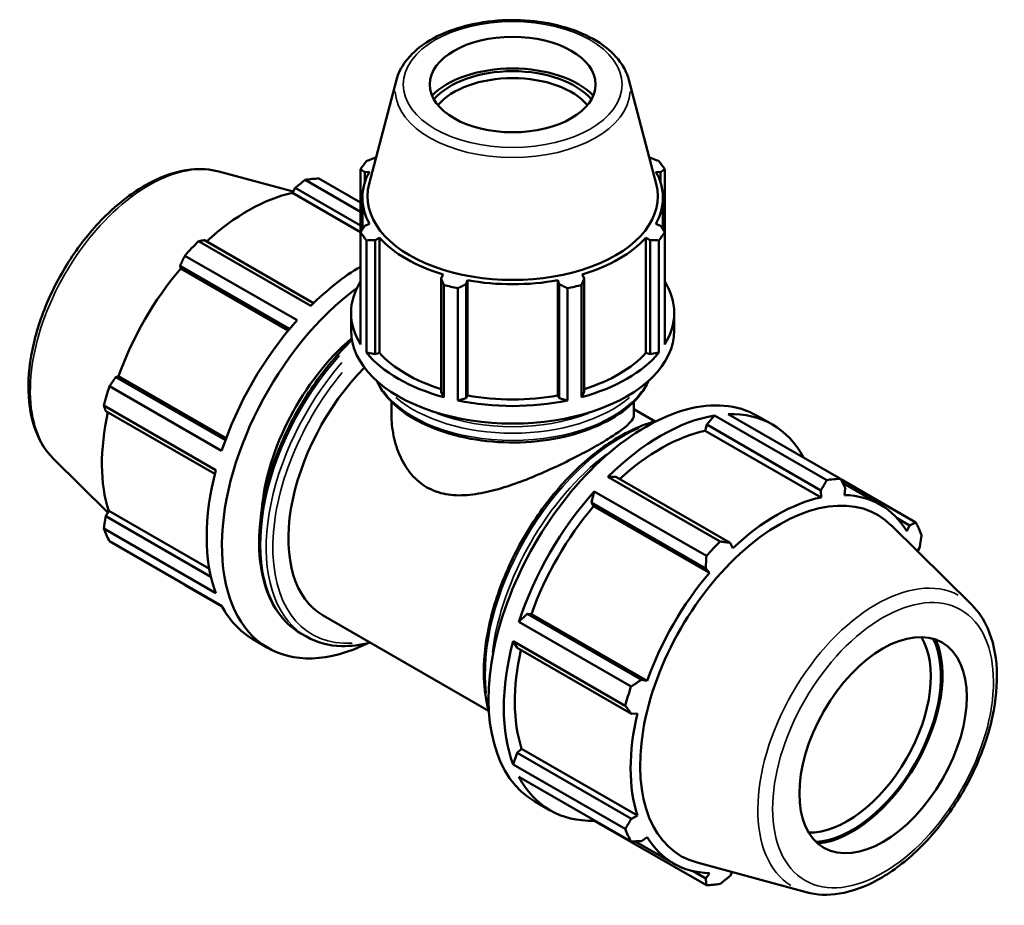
# Model space of a CAD drawing. Header units: inches. Extents: x 0.1 to 46.1, y -10.9 to 32.7.
# Tile 7 of 7: x 36.2 to 46.1, y 23.9 to 32.7. Entities that reach past the tile are written whole.
import ezdxf

# ---------------------------------------------------------------- set-up
doc = ezdxf.new("R2010")
doc.units = ezdxf.units.IN
doc.header["$MEASUREMENT"] = 0
doc.layers.add('Visible (ANSI)', color=7, linetype='Continuous', lineweight=50)
doc.layers.add('Visible Narrow (ANSI)', color=7, linetype='Continuous', lineweight=35)

msp = doc.modelspace()

# ---------------------------------------------------------------- linework, layer by layer
at = {"layer": 'Visible (ANSI)'}
for p, q in [((40.0063, 32.141), (39.7327, 31.1005)), ((42.3283, 32.141), (42.6019, 31.1005)), ((39.8013, 31.3613), (39.7921, 31.3613)), ((42.5425, 31.3613), (42.5333, 31.3613)), ((38.2323, 31.2238), (38.973, 31.0229)), ((39.6477, 31.2468), (39.6477, 30.6169)), ((39.6887, 31.2175), (39.7349, 31.222)), ((39.6887, 31.1137), (39.6887, 31.2175)), ((42.5997, 31.222), (42.6459, 31.2175)), ((42.6459, 31.2175), (42.6459, 31.1137)), ((42.6869, 30.6169), (42.6869, 31.2468)), ((39.6477, 30.8217), (39.0939, 31.1406)), ((39.2312, 31.1539), (39.6477, 30.9141)), ((38.9654, 31.0096), (38.9949, 31.061)), ((39.6477, 30.6167), (38.9654, 31.0096)), ((38.9949, 31.061), (39.6477, 30.6851)), ((39.6653, 30.6444), (39.6653, 30.9619)), ((42.6692, 30.6444), (42.6692, 30.9619)), ((39.6477, 29.495), (39.6477, 30.6169)), ((39.7349, 30.7018), (39.6887, 30.6805)), ((42.6459, 30.6805), (42.5997, 30.7018)), ((42.6869, 30.6169), (42.6869, 29.495)), ((38.0284, 30.527), (39.1497, 29.8813)), ((39.1782, 29.9093), (38.0865, 30.5379)), ((39.7061, 30.5357), (39.7061, 29.4138)), ((39.7921, 30.5367), (39.8351, 30.5625)), ((39.7921, 29.3976), (39.7921, 30.5367)), ((39.8351, 29.4105), (39.8351, 30.5625)), ((42.4995, 29.4105), (42.4995, 30.5625)), ((42.4995, 30.5625), (42.5425, 30.5367)), ((42.5425, 30.5367), (42.5425, 29.3976)), ((42.6285, 29.4138), (42.6285, 30.5357)), ((39.0123, 29.7365), (37.8911, 30.3822)), ((37.8433, 30.2814), (38.9383, 29.6508)), ((37.8497, 30.2543), (37.8433, 30.2814)), ((38.9252, 29.635), (37.8497, 30.2543)), ((40.4738, 30.1947), (40.4514, 30.1571)), ((40.4514, 30.1571), (40.4514, 29.0179)), ((40.7011, 30.0975), (40.7157, 30.137)), ((40.7157, 28.985), (40.7157, 30.137)), ((41.6189, 28.985), (41.6189, 30.137)), ((41.6189, 30.137), (41.6335, 30.0975)), ((41.8832, 30.1571), (41.8608, 30.1947)), ((41.8832, 29.0179), (41.8832, 30.1571)), ((40.4795, 28.9684), (40.4795, 30.0904)), ((40.6204, 30.0568), (40.6204, 28.9348)), ((40.7011, 28.9584), (40.7011, 30.0975)), ((41.6335, 30.0975), (41.6335, 28.9584)), ((41.7141, 28.9348), (41.7141, 30.0568)), ((41.8551, 30.0904), (41.8551, 28.9684)), ((39.5523, 29.6338), (39.5523, 29.8099)), ((42.7823, 29.6338), (42.7823, 29.8099)), ((39.7061, 29.4138), (39.7921, 29.3976)), ((39.7921, 29.3976), (39.8351, 29.4105)), ((42.4995, 29.4105), (42.5425, 29.3976)), ((42.5425, 29.3976), (42.6285, 29.4138)), ((37.201, 29.1689), (37.2275, 29.1766)), ((38.2961, 28.5382), (37.201, 29.1689)), ((38.3031, 28.5572), (37.2275, 29.1766)), ((37.1377, 29.0772), (38.2589, 28.4315)), ((40.4514, 29.0179), (40.4795, 28.9684)), ((40.6204, 28.9348), (40.7011, 28.9584)), ((40.7011, 28.9584), (40.7157, 28.985)), ((41.6189, 28.985), (41.6335, 28.9584)), ((41.6335, 28.9584), (41.7141, 28.9348)), ((41.8551, 28.9684), (41.8832, 29.0179)), ((38.202, 28.24), (37.0808, 28.8857)), ((39.956, 28.7923), (39.956, 28.9222)), ((42.3785, 28.7923), (42.3785, 28.9222)), ((42.3785, 28.8496), (42.5925, 28.7264)), ((37.1002, 28.8296), (38.192, 28.2009)), ((43.1849, 28.7847), (43.1064, 28.6934)), ((44.3062, 28.139), (43.1849, 28.7847)), ((43.3223, 28.798), (44.4435, 28.1524)), ((43.6103, 28.7822), (43.7625, 28.6945)), ((43.1064, 28.6934), (43.0922, 28.6331)), ((43.1064, 28.6934), (44.2481, 28.0359)), ((43.0922, 28.6331), (44.2492, 27.9668)), ((36.5785, 28.3518), (37.1209, 27.815)), ((42.198, 28.1703), (42.1194, 28.1712)), ((42.1194, 28.1712), (43.2407, 27.5255)), ((43.3397, 27.5128), (42.198, 28.1703)), ((45.1969, 27.7151), (44.446, 28.1476)), ((44.4654, 28.11), (44.8419, 27.8932)), ((44.4849, 27.9897), (44.4913, 28.0595)), ((41.9821, 28.0263), (41.9548, 27.9137)), ((43.1034, 27.3806), (41.9821, 28.0263)), ((44.2481, 28.0359), (44.2492, 27.9668)), ((41.9548, 27.9137), (41.9766, 27.8779)), ((41.9548, 27.9137), (43.0965, 27.2562)), ((41.9766, 27.8779), (43.1336, 27.2116)), ((37.1002, 27.7794), (37.1299, 27.8305)), ((38.1519, 27.1737), (37.1002, 27.7794)), ((38.136, 27.2512), (37.1299, 27.8305)), ((45.0106, 27.7576), (45.1336, 27.6867)), ((37.0808, 27.6538), (38.202, 27.0081)), ((45.7561, 26.8911), (44.9518, 27.687)), ((45.1336, 27.6867), (45.1071, 27.6286)), ((38.2589, 26.8821), (37.1377, 27.5278)), ((43.3692, 27.4601), (43.3397, 27.5128)), ((45.2137, 27.4279), (45.2344, 27.4635)), ((43.0965, 27.2562), (43.1336, 27.2116)), ((37.8911, 27.0905), (38.2615, 26.8772)), ((39.2734, 26.7864), (40.927, 25.8341)), ((41.3125, 26.8012), (41.2287, 26.7214)), ((41.3543, 26.8001), (41.3125, 26.8012)), ((42.4542, 26.1437), (41.3125, 26.8012)), ((41.3543, 26.8001), (42.5114, 26.1338)), ((41.2287, 26.7214), (42.35, 26.0757)), ((39.0502, 26.6068), (39.1067, 26.5743)), ((38.5721, 26.5484), (38.7243, 26.4607)), ((41.1718, 26.5298), (41.2117, 26.462)), ((42.2931, 25.8841), (41.1718, 26.5298)), ((41.2117, 26.462), (42.3534, 25.8045)), ((42.5114, 26.1338), (42.4542, 26.1437)), ((42.3534, 25.8045), (42.4138, 25.8052)), ((41.2117, 25.4117), (41.1718, 25.2979)), ((41.2567, 25.4541), (41.2117, 25.4117)), ((42.3534, 24.7543), (41.2117, 25.4117)), ((41.2567, 25.4541), (42.4138, 24.7878)), ((41.1718, 25.2979), (42.2931, 24.6522)), ((42.35, 24.5262), (41.2287, 25.1719)), ((41.3896, 24.9259), (41.5418, 24.8382)), ((41.9807, 24.7389), (41.9821, 24.7347)), ((41.9821, 24.7347), (43.1034, 24.089)), ((42.4138, 24.7878), (42.3534, 24.7543)), ((42.3924, 24.5281), (42.7766, 24.3069)), ((42.4542, 24.5311), (42.5114, 24.5715)), ((44.1022, 24.0191), (43.0102, 24.3153)), ((43.0965, 24.1583), (42.9704, 24.2309)), ((43.1336, 24.2104), (43.0965, 24.1583)), ((43.3397, 24.1819), (43.3616, 24.22))]:
    msp.add_line(p, q, dxfattribs=at)
for centre, major_axis, ratio in [((41.1673, 32.0934), (0.8287, 0), 0.575862), ((44.869, 25.4898), (0.5904, 1.0252), 0.578093)]:
    msp.add_ellipse(centre, major_axis=major_axis, ratio=ratio, dxfattribs=at)
for centre, major_axis, ratio, start_param, end_param in [((41.1673, 31.7208), (-0.9256, 0), 0.575862, 3.65535, 5.769428), ((41.1673, 31.7208), (-0.8785, 0), 0.575862, 3.600535, 5.824243), ((41.1673, 31.6801), (0.8287, 0), 0.575862, 0.44785, 2.693742), ((41.1673, 30.9318), (-1.615, 0), 0.575862, 5.843222, 5.93775), ((41.1673, 30.9318), (1.615, 0), 0.575862, 0.345435, 0.439963), ((41.1673, 30.9619), (-1.5019, 0), 0.575862, 5.977753, 6.588618), ((41.1673, 30.9619), (1.5019, 0), 0.575862, 5.977753, 6.588618), ((38.5611, 29.1222), (1.1103, 1.9281), 0.578093, 0.343502, 0.438029), ((41.1673, 30.9754), (-1.4509, 0), 0.575862, 6.1329, 9.575063), ((38.5254, 29.1428), (1.0326, 1.7932), 0.578093, 0.478032, 1.071949), ((41.1673, 30.9318), (-1.615, 0), 0.575862, 0.345435, 0.439963), ((41.1673, 30.9318), (1.615, 0), 0.575862, 5.843222, 5.93775), ((38.5611, 29.1222), (-1.1103, -1.9281), 0.578093, 4.270492, 4.36502), ((41.1673, 30.9619), (1.502, 0), 0.575862, 3.621558, 4.232423), ((41.1673, 30.9619), (1.502, 0), 0.575862, 5.192355, 5.80322), ((38.5254, 29.1428), (1.0326, 1.7932), 0.578093, 1.26343, 1.874295), ((39.6824, 28.4765), (-1.1103, -1.9281), 0.578093, 3.947128, 4.270492), ((41.1673, 29.8099), (-1.615, 0), 0.575862, 5.93775, 6.628621), ((41.1673, 30.9619), (1.5019, 0), 0.575862, 4.406956, 5.017822), ((41.1673, 29.8099), (1.615, 0), 0.575862, 5.93775, 6.628621), ((39.8347, 28.3888), (-1.1103, -1.9281), 0.578093, 4.066619, 6.999529), ((41.1673, 30.9318), (1.615, 0), 0.575862, 4.272426, 4.366954), ((41.1673, 30.9318), (1.615, 0), 0.575862, 5.057824, 5.152352), ((39.6824, 28.4765), (-1.1103, -1.9281), 0.578093, 4.36502, 5.055891), ((41.1673, 29.6338), (-1.615, 0), 0.575862, 0, 3.141593), ((39.8347, 28.3888), (-0.8328, -1.4461), 0.578093, 4.161743, 5.403314), ((41.1673, 29.8099), (1.615, 0), 0.575862, 3.581556, 4.272426), ((41.1673, 29.8099), (1.5019, 0), 0.575862, 3.621558, 4.215556), ((41.1673, 29.8099), (1.615, 0), 0.575862, 5.152352, 5.843222), ((41.1673, 29.8099), (1.5019, 0), 0.575862, 5.209222, 5.80322), ((40.1061, 28.2325), (-0.8328, -1.4461), 0.578093, 4.289927, 6.283185), ((42.4999, 26.854), (1.1103, 1.9281), 0.578093, 0, 3.141593), ((38.5611, 29.1222), (-1.1103, -1.9281), 0.578093, 5.055891, 5.150418), ((41.1673, 29.8099), (1.615, 0), 0.575862, 4.366954, 5.057824), ((41.1673, 29.8099), (1.5019, 0), 0.575862, 4.406956, 5.017822), ((38.5254, 29.1428), (1.0326, 1.7932), 0.578093, 2.065615, 2.659693), ((42.6522, 26.7664), (-1.1103, -1.9281), 0.578093, 3.579622, 4.270492), ((42.6522, 26.7664), (1.1103, 1.9281), 0.578093, 5.939684, 6.626687), ((42.6522, 26.7664), (-1.0326, -1.7932), 0.578093, 3.619624, 4.213542), ((39.6824, 28.4765), (-1.1103, -1.9281), 0.578093, 5.150418, 5.841289), ((43.7734, 26.1207), (1.1103, 1.9281), 0.578093, 0.343502, 0.438029), ((42.6522, 26.7664), (-1.1103, -1.9281), 0.578093, 4.36502, 5.055891), ((43.8325, 26.0866), (0.982, 1.7053), 0.578093, 6.13202, 9.575944), ((43.8092, 26.1001), (-1.0326, -1.7932), 0.578093, 3.619624, 4.23049), ((43.8092, 26.1001), (1.0326, 1.7932), 0.578093, 5.975819, 6.586684), ((42.6522, 26.7664), (-1.0326, -1.7932), 0.578093, 4.405023, 5.015888), ((38.5611, 29.1222), (-1.1103, -1.9281), 0.578093, 5.841289, 5.935816), ((43.7734, 26.1207), (1.1103, 1.9281), 0.578093, 5.841289, 5.935816), ((43.7734, 26.1207), (-1.1103, -1.9281), 0.578093, 4.270492, 4.36502), ((43.8092, 26.1001), (-1.0326, -1.7932), 0.578093, 4.405023, 5.015888), ((39.6824, 28.4765), (-1.1103, -1.9281), 0.578093, 5.935816, 6.283185), ((44.5103, 25.6963), (0.5904, 1.0252), 0.578093, 3.448994, 5.975784), ((42.6522, 26.7664), (-1.1103, -1.9281), 0.578093, 5.150418, 5.841289), ((44.5605, 25.6674), (-0.6258, -1.0867), 0.578093, 0.365616, 2.775977), ((44.5605, 25.6674), (0.6367, 1.1056), 0.578093, 3.538363, 5.886415), ((42.6522, 26.7664), (-1.0326, -1.7932), 0.578093, 5.207208, 5.801286), ((43.7734, 26.1207), (-1.1103, -1.9281), 0.578093, 5.055891, 5.150418), ((43.8092, 26.1001), (-1.0326, -1.7932), 0.578093, 5.190421, 5.801286), ((42.6522, 26.7664), (-1.1103, -1.9281), 0.578093, 5.935816, 6.626687), ((43.7734, 26.1207), (-1.1103, -1.9281), 0.578093, 5.841289, 5.935816), ((43.8092, 26.1001), (-1.0326, -1.7932), 0.578093, 5.975819, 6.586684), ((43.7734, 26.1207), (-1.1103, -1.9281), 0.578093, 0.343502, 0.438029)]:
    msp.add_ellipse(centre, major_axis=major_axis, ratio=ratio, start_param=start_param, end_param=end_param, dxfattribs=at)
for points, knots in [([(42.3283, 32.141), (42.3092, 32.2136), (42.2722, 32.2827), (42.1649, 32.4145), (42.0914, 32.4761), (41.9151, 32.5835), (41.8111, 32.6287), (41.5853, 32.6967), (41.4637, 32.7196), (41.2152, 32.7414), (41.0884, 32.7404), (40.8416, 32.7148), (40.7215, 32.6902), (40.4993, 32.619), (40.3972, 32.5724), (40.2217, 32.4599), (40.1482, 32.3941), (40.0529, 32.2645), (40.0229, 32.204), (40.0063, 32.141)], [0.935683, 0.935683, 0.935683, 0.935683, 1.224068, 1.224068, 1.542298, 1.542298, 1.874031, 1.874031, 2.205031, 2.205031, 2.53437, 2.53437, 2.863786, 2.863786, 3.194952, 3.194952, 3.52642, 3.52642, 3.776706, 3.776706, 3.776706, 3.776706]), ([(36.5785, 28.3518), (36.502, 28.4275), (36.4426, 28.5227), (36.3557, 28.7501), (36.3317, 28.885), (36.3242, 29.18), (36.3423, 29.3411), (36.4189, 29.669), (36.4773, 29.8359), (36.6275, 30.1588), (36.7191, 30.3149), (36.927, 30.6019), (37.0431, 30.7327), (37.29, 30.9565), (37.4207, 31.0493), (37.6853, 31.1856), (37.8193, 31.2292), (38.0473, 31.2541), (38.143, 31.248), (38.2323, 31.2238)], [4.076223, 4.076223, 4.076223, 4.076223, 4.364958, 4.364958, 4.683175, 4.683175, 5.014797, 5.014797, 5.345755, 5.345755, 5.675086, 5.675086, 6.004499, 6.004499, 6.335633, 6.335633, 6.666958, 6.666958, 6.915484, 6.915484, 6.915484, 6.915484]), ([(39.5606, 29.5394), (39.491, 29.4725), (39.4234, 29.4002), (39.2292, 29.1702), (39.1111, 28.9993), (38.9093, 28.6393), (38.8256, 28.4502), (38.701, 28.0726), (38.6601, 27.8841), (38.6257, 27.5259), (38.6323, 27.3563), (38.6937, 27.0538), (38.7484, 26.9206), (38.8872, 26.7268), (38.963, 26.657), (39.0502, 26.6068)], [6.605333, 6.605333, 6.605333, 6.605333, 6.767294, 6.767294, 7.090629, 7.090629, 7.413694, 7.413694, 7.737102, 7.737102, 8.061193, 8.061193, 8.384024, 8.384024, 8.641314, 8.641314, 8.641314, 8.641314]), ([(39.8091, 29.1307), (39.815, 29.1174), (39.8215, 29.1042), (39.8738, 29.0069), (39.9412, 28.9283), (40.115, 28.7858), (40.223, 28.7225), (40.4672, 28.6192), (40.6035, 28.5793), (40.8901, 28.5268), (41.0403, 28.5141), (41.3398, 28.5169), (41.4891, 28.5324), (41.7722, 28.5902), (41.9059, 28.6326), (42.1447, 28.7405), (42.2496, 28.8061), (42.419, 28.9551), (42.4836, 29.0384), (42.5245, 29.1284), (42.525, 29.1295), (42.5255, 29.1307)], [4.178586, 4.178586, 4.178586, 4.178586, 4.226991, 4.226991, 4.539596, 4.539596, 4.86405, 4.86405, 5.189662, 5.189662, 5.514302, 5.514302, 5.838554, 5.838554, 6.163278, 6.163278, 6.488962, 6.488962, 6.812849, 6.812849, 6.816988, 6.816988, 6.816988, 6.816988]), ([(39.956, 28.7923), (39.956, 28.7238), (39.963, 28.6521), (39.9923, 28.5101), (40.0147, 28.4398), (40.0747, 28.3087), (40.1124, 28.2479), (40.2019, 28.1432), (40.2537, 28.0996), (40.3108, 28.0667)], [17.060684, 17.060684, 17.060684, 17.060684, 17.676128, 17.676128, 18.291572, 18.291572, 18.907016, 18.907016, 19.52246, 19.52246, 19.52246, 19.52246]), ([(40.3108, 28.0667), (40.3679, 28.0338), (40.4313, 28.0111), (40.5665, 27.9864), (40.6384, 27.9841), (40.7866, 27.9953), (40.863, 28.0087), (41.0161, 28.0456), (41.0929, 28.0691), (41.2404, 28.1201), (41.3167, 28.1495), (41.47, 28.2135), (41.5471, 28.248), (41.6966, 28.3187), (41.7692, 28.3549), (41.9047, 28.4257), (41.9677, 28.4602), (42.0799, 28.5248), (42.1316, 28.5564), (42.2216, 28.6154), (42.2598, 28.643), (42.3203, 28.6933), (42.3427, 28.716), (42.3718, 28.7571), (42.3785, 28.7755), (42.3785, 28.7923)], [0, 0, 0, 0, 0.615444, 0.615444, 1.230888, 1.230888, 1.846331, 1.846331, 2.461775, 2.461775, 3.066485, 3.066485, 3.671195, 3.671195, 4.275905, 4.275905, 4.880615, 4.880615, 5.485325, 5.485325, 6.090035, 6.090035, 6.694745, 6.694745, 7.299454, 7.299454, 7.299454, 7.299454]), ([(42.6054, 28.7298), (42.558, 28.7176), (42.5101, 28.7022), (42.315, 28.6269), (42.1655, 28.5409), (41.8749, 28.3194), (41.734, 28.1837), (41.4749, 27.877), (41.3568, 27.7061), (41.155, 27.3461), (41.0713, 27.157), (40.9467, 26.7794), (40.9058, 26.5908), (40.8714, 26.2327), (40.878, 26.0631), (40.915, 25.8807), (40.9223, 25.8506), (40.9306, 25.8213)], [6.013873, 6.013873, 6.013873, 6.013873, 6.119962, 6.119962, 6.443267, 6.443267, 6.767294, 6.767294, 7.090629, 7.090629, 7.413694, 7.413694, 7.737102, 7.737102, 8.061193, 8.061193, 8.127161, 8.127161, 8.127161, 8.127161]), ([(44.1022, 24.0191), (44.2061, 23.9909), (44.3183, 23.9874), (44.5585, 24.0263), (44.6873, 24.0734), (44.9463, 24.2149), (45.0764, 24.3115), (45.3216, 24.5423), (45.4366, 24.6765), (45.6406, 24.9685), (45.7296, 25.1261), (45.8735, 25.45), (45.9283, 25.6161), (45.998, 25.9419), (46.0126, 26.1015), (45.9977, 26.3988), (45.9682, 26.5366), (45.8752, 26.7463), (45.822, 26.826), (45.7561, 26.8911)], [2.509294, 2.509294, 2.509294, 2.509294, 2.798029, 2.798029, 3.116247, 3.116247, 3.447868, 3.447868, 3.778826, 3.778826, 4.108157, 4.108157, 4.43757, 4.43757, 4.768704, 4.768704, 5.100029, 5.100029, 5.348555, 5.348555, 5.348555, 5.348555]), ([(39.1067, 26.5743), (39.2102, 26.5147), (39.3294, 26.4829), (39.5485, 26.4778), (39.6442, 26.4902), (39.7421, 26.5165)], [2.3581282, 2.3581282, 2.3581282, 2.3581282, 2.663448, 2.663448, 2.8818894, 2.8818894, 2.8818894, 2.8818894])]:
    msp.add_open_spline(points, degree=3, knots=knots, dxfattribs=at)
for points, weights in [([(39.7061, 31.3279), (39.75, 31.3451), (39.7921, 31.3613)], [1, 1.00111211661, 1.00140732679]), ([(42.5425, 31.3613), (42.5846, 31.3451), (42.6285, 31.3279)], [1.00140732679, 1.00111211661, 1]), ([(39.6887, 31.2175), (39.6686, 31.232), (39.6477, 31.2468)], [1.00140732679, 1.00111211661, 1]), ([(42.6869, 31.2468), (42.666, 31.232), (42.6459, 31.2175)], [1, 1.00111211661, 1.00140732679]), ([(39.0939, 31.1406), (39.0432, 31.1001), (38.9949, 31.061)], [1, 1.00128728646, 1.00175780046]), ([(39.6477, 30.6169), (39.6686, 30.6496), (39.6887, 30.6805)], [1, 1.00111211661, 1.00140732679]), ([(42.6459, 30.6805), (42.666, 30.6496), (42.6869, 30.6169)], [1.00140732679, 1.00111211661, 1]), ([(38.0865, 30.5379), (38.0579, 30.5327), (38.0284, 30.527)], [1.00175780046, 1.00128728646, 1]), ([(39.7921, 30.5367), (39.75, 30.5364), (39.7061, 30.5357)], [1.00140732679, 1.00111211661, 1]), ([(42.6285, 30.5357), (42.5846, 30.5364), (42.5425, 30.5367)], [1, 1.00111211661, 1.00140732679]), ([(37.8911, 30.3822), (37.8665, 30.3308), (37.8433, 30.2814)], [1, 1.00128728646, 1.00175780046]), ([(40.4795, 30.0904), (40.4651, 30.1246), (40.4514, 30.1571)], [1, 1.00111211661, 1.00140732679]), ([(41.8832, 30.1571), (41.8695, 30.1246), (41.8551, 30.0904)], [1.00140732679, 1.00111211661, 1]), ([(40.7011, 30.0975), (40.6616, 30.0777), (40.6204, 30.0568)], [1.00140732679, 1.00111211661, 1]), ([(41.7141, 30.0568), (41.673, 30.0777), (41.6335, 30.0975)], [1, 1.00111211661, 1.00140732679]), ([(37.201, 29.1689), (37.1698, 29.1241), (37.1377, 29.0772)], [1.00175780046, 1.00128728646, 1]), ([(37.0808, 28.8857), (37.0905, 28.8572), (37.1002, 28.8296)], [1, 1.00128728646, 1.00175780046]), ([(44.4435, 28.1524), (44.4681, 28.1049), (44.4913, 28.0595)], [1, 1.00128728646, 1.00175780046]), ([(44.2481, 28.0359), (44.2767, 28.0863), (44.3062, 28.139)], [1.00175780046, 1.00128728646, 1]), ([(37.1002, 27.7794), (37.0905, 27.718), (37.0808, 27.6538)], [1.00175780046, 1.00128728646, 1]), ([(45.1336, 27.6867), (45.1648, 27.7005), (45.1969, 27.7151)], [1.00175780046, 1.00128728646, 1]), ([(45.2538, 27.5891), (45.2441, 27.5249), (45.2344, 27.4635)], [1, 1.00128728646, 1.00175780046]), ([(43.2407, 27.5255), (43.2914, 27.5189), (43.3397, 27.5128)], [1, 1.00128728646, 1.00175780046]), ([(43.0965, 27.2562), (43.1001, 27.317), (43.1034, 27.3806)], [1.00175780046, 1.00128728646, 1]), ([(37.8886, 27.0953), (37.8898, 27.0929), (37.8911, 27.0905)], [1.00012769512, 1.00006488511, 1]), ([(42.35, 26.0757), (42.4033, 26.1103), (42.4542, 26.1437)], [1, 1.00128728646, 1.00175780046]), ([(42.3534, 25.8045), (42.3241, 25.8434), (42.2931, 25.8841)], [1.00175780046, 1.00128728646, 1]), ([(42.2931, 24.6522), (42.3241, 24.7042), (42.3534, 24.7543)], [1, 1.00128728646, 1.00175780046]), ([(42.4542, 24.5311), (42.4033, 24.5286), (42.35, 24.5262)], [1.00175780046, 1.00128728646, 1]), ([(43.1034, 24.089), (43.1001, 24.1242), (43.0965, 24.1583)], [1, 1.00128728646, 1.00175780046]), ([(43.3397, 24.1819), (43.2914, 24.1428), (43.2407, 24.1023)], [1.00175780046, 1.00128728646, 1])]:
    msp.add_rational_spline(points, weights, degree=2, dxfattribs=at)
at = {"layer": 'Visible Narrow (ANSI)'}
for centre, major_axis, ratio in [((41.1673, 32.0934), (-1.0931, 0), 0.575862), ((44.869, 25.4898), (-0.7787, -1.3523), 0.578093)]:
    msp.add_ellipse(centre, major_axis=major_axis, ratio=ratio, dxfattribs=at)
for centre, major_axis, ratio, start_param, end_param in [((41.1673, 32.0398), (-1.1742, 0), 0.575862, 0.021823, 3.11977), ((37.5319, 29.715), (0.8365, 1.4526), 0.578093, 0.293129, 2.848464), ((40.0162, 28.2843), (-0.966, -1.6775), 0.578093, 4.36225, 6.182083), ((40.0727, 28.2518), (-0.966, -1.6775), 0.578093, 4.389435, 6.183514), ((40.1061, 28.2325), (-0.9424, -1.6365), 0.578093, 4.427173, 6.647008), ((41.1673, 29.3446), (1.405, 0), 0.575862, 3.545151, 5.879627), ((41.1673, 29.4163), (1.405, 0), 0.575862, 3.731676, 5.693102), ((41.1673, 29.455), (-1.3577, 0), 0.575862, 0.980205, 2.161387), ((42.2619, 26.9911), (0.966, 1.6775), 0.578093, 0.661552, 2.480041), ((42.3184, 26.9586), (-0.966, -1.6775), 0.578093, 4.081602, 5.343176), ((44.8027, 25.5279), (0.8365, 1.4526), 0.578093, 0.021031, 3.120562)]:
    msp.add_ellipse(centre, major_axis=major_axis, ratio=ratio, start_param=start_param, end_param=end_param, dxfattribs=at)

doc.saveas('drawing.dxf')
